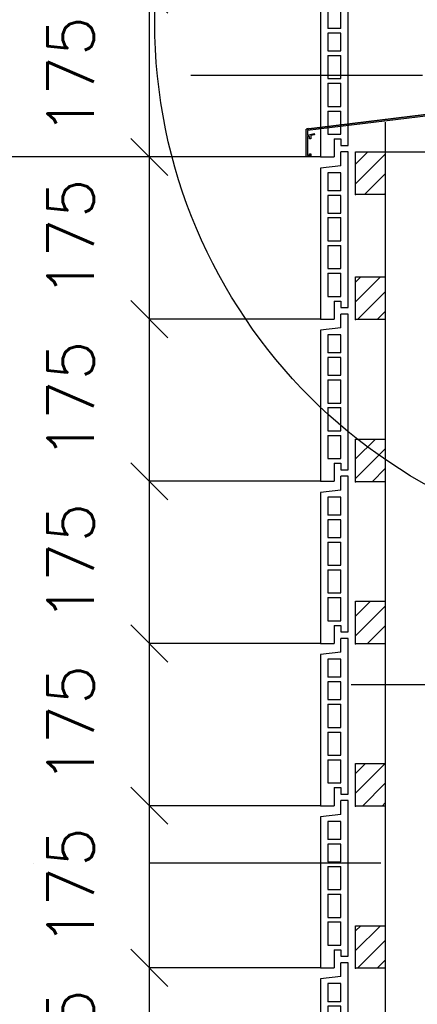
# Model space of a CAD drawing. Extents: x 0 to 259347, y 0 to 198427.
# Tile 18 of 54: x 114898 to 115326, y 102644 to 103706. Entities that reach past the tile are written whole.
import ezdxf

# ---------------------------------------------------------------- set-up
doc = ezdxf.new("R2010")
doc.units = 0
doc.header["$LTSCALE"] = 20
doc.header["$MEASUREMENT"] = 0
doc.header["$PDSIZE"] = -1
doc.linetypes.add('DASHDOT', pattern=[25, 12.5, -6.25, 0, -6.25])
doc.linetypes.add('DD1', pattern=[2.66667, 1.66667, -0.5, 0, -0.5])
doc.layers.get('0').update_dxf_attribs({"linetype": 'CONTINUOUS'})
doc.layers.get('DEFPOINTS').update_dxf_attribs({"linetype": 'CONTINUOUS'})
for name, color, linetype in [('_DETAILNUMMERS', 4, 'CONTINUOUS'), ('A--A25--_F--3-', 9, 'CONTINUOUS'), ('A--A35--_F-23-', 7, 'CONTINUOUS'), ('A--L21D3_BUITENWAND', 3, 'CONTINUOUS'), ('A--L25--', 7, 'CONTINUOUS'), ('A--L25--_F-23-', 7, 'CONTINUOUS'), ('A--L31--', 2, 'CONTINUOUS'), ('A--L35--_F-23-', 7, 'CONTINUOUS'), ('A--M$1A-_F123-', 1, 'CONTINUOUS'), ('A--T$1A-_F123_20', 1, 'CONTINUOUS'), ('STRAMIEN', 8, 'DD1'), ('X--LR---_CP', 7, 'CONTINUOUS')]:
    doc.layers.add(name, color=color, linetype=linetype)
doc.styles.add('ALFA-0_25', font='ROMANS')
doc.dimstyles.new('STANDARD$0', dxfattribs={"dimscale": 50, "dimtxt": 2.5, "dimasz": 2, "dimexe": 2, "dimexo": 0, "dimgap": 2, "dimtad": 1, "dimdec": 0, "dimzin": 0, "dimdsep": 46, "dimtxsty": 'ALFA-0_25', "dimblk1": 'OBLIQUE', "dimblk2": 'OBLIQUE', "dimsah": 1, "dimcen": -3, "dimdle": 2, "dimclrd": 1, "dimclre": 1, "dimclrt": 2, "dimadec": 0, "dimazin": 0, "dimtfac": 0.666667, "dimtofl": 0, "dimtmove": 2, "dimatfit": 3, "dimldrblk": 'OBLIQUE', "dimfxl": 0, "dimtvp": 0.833333, "dimtolj": 1, "dimtzin": 0, "dimarcsym": 0})

# ---------------------------------------------------------------- blocks, each defined once
blk = doc.blocks.new('_OBLIQUE')
at = {"color": 0, "linetype": 'ByBlock'}
blk.add_line((-0.5, -0.5), (0.5, 0.5), dxfattribs=at)
blk = doc.blocks.new('*D222')
at = {"layer": 'A--M$1A-_F123-', "color": 1, "lineweight": -2}
for p, q in [((115221.9, 102857.9), (115037.4, 102857.9)), ((115037.4, 102682.9), (115037.4, 102857.9)), ((115221.9, 102682.9), (115037.4, 102682.9))]:
    blk.add_line(p, q, dxfattribs=at)
at = {"layer": 'DEFPOINTS', "color": 0}
for p in [(115037.4, 102857.9), (115221.9, 102857.9), (115221.9, 102682.9)]:
    blk.add_point(p, dxfattribs=at)
at = {"layer": 'A--M$1A-_F123-', "color": 1, "lineweight": -2, "xscale": 40, "yscale": 40, "zscale": 40}
for p, rotation in [((115037.4, 102857.9), 90), ((115037.4, 102682.9), 270)]:
    blk.add_blockref('_OBLIQUE', p, dxfattribs=dict(at, rotation=rotation))
at = {"layer": 'A--M$1A-_F123-', "color": 2, "insert": (114952.4, 102770.4), "char_height": 50, "attachment_point": 5, "rotation": 90, "style": 'ALFA-0_25'}
blk.add_mtext('\\A1;175', dxfattribs=at)
blk = doc.blocks.new('*D223')
at = {"layer": 'A--M$1A-_F123-', "color": 1, "lineweight": -2}
for p, q in [((115221.9, 103032.9), (115037.4, 103032.9)), ((115037.4, 102857.9), (115037.4, 103032.9)), ((115221.9, 102857.9), (115037.4, 102857.9))]:
    blk.add_line(p, q, dxfattribs=at)
at = {"layer": 'DEFPOINTS', "color": 0}
for p in [(115037.4, 103032.9), (115221.9, 103032.9), (115221.9, 102857.9)]:
    blk.add_point(p, dxfattribs=at)
at = {"layer": 'A--M$1A-_F123-', "color": 1, "lineweight": -2, "xscale": 40, "yscale": 40, "zscale": 40}
for p, rotation in [((115037.4, 103032.9), 90), ((115037.4, 102857.9), 270)]:
    blk.add_blockref('_OBLIQUE', p, dxfattribs=dict(at, rotation=rotation))
at = {"layer": 'A--M$1A-_F123-', "color": 2, "insert": (114952.4, 102945.4), "char_height": 50, "attachment_point": 5, "rotation": 90, "style": 'ALFA-0_25'}
blk.add_mtext('\\A1;175', dxfattribs=at)
blk = doc.blocks.new('*D224')
at = {"layer": 'A--M$1A-_F123-', "color": 1, "lineweight": -2}
for p, q in [((115221.9, 103207.9), (115037.4, 103207.9)), ((115037.4, 103032.9), (115037.4, 103207.9)), ((115221.9, 103032.9), (115037.4, 103032.9))]:
    blk.add_line(p, q, dxfattribs=at)
at = {"layer": 'DEFPOINTS', "color": 0}
for p in [(115037.4, 103207.9), (115221.9, 103207.9), (115221.9, 103032.9)]:
    blk.add_point(p, dxfattribs=at)
at = {"layer": 'A--M$1A-_F123-', "color": 1, "lineweight": -2, "xscale": 40, "yscale": 40, "zscale": 40}
for p, rotation in [((115037.4, 103207.9), 90), ((115037.4, 103032.9), 270)]:
    blk.add_blockref('_OBLIQUE', p, dxfattribs=dict(at, rotation=rotation))
at = {"layer": 'A--M$1A-_F123-', "color": 2, "insert": (114952.4, 103120.4), "char_height": 50, "attachment_point": 5, "rotation": 90, "style": 'ALFA-0_25'}
blk.add_mtext('\\A1;175', dxfattribs=at)
blk = doc.blocks.new('*D225')
at = {"layer": 'A--M$1A-_F123-', "color": 1, "lineweight": -2}
for p, q in [((115221.9, 103382.9), (115037.4, 103382.9)), ((115037.4, 103207.9), (115037.4, 103382.9)), ((115221.9, 103207.9), (115037.4, 103207.9))]:
    blk.add_line(p, q, dxfattribs=at)
at = {"layer": 'DEFPOINTS', "color": 0}
for p in [(115037.4, 103382.9), (115221.9, 103382.9), (115221.9, 103207.9)]:
    blk.add_point(p, dxfattribs=at)
at = {"layer": 'A--M$1A-_F123-', "color": 1, "lineweight": -2, "xscale": 40, "yscale": 40, "zscale": 40}
for p, rotation in [((115037.4, 103382.9), 90), ((115037.4, 103207.9), 270)]:
    blk.add_blockref('_OBLIQUE', p, dxfattribs=dict(at, rotation=rotation))
at = {"layer": 'A--M$1A-_F123-', "color": 2, "insert": (114952.4, 103295.4), "char_height": 50, "attachment_point": 5, "rotation": 90, "style": 'ALFA-0_25'}
blk.add_mtext('\\A1;175', dxfattribs=at)
blk = doc.blocks.new('*D226')
at = {"layer": 'A--M$1A-_F123-', "color": 1, "lineweight": -2}
for p, q in [((115221.9, 103382.9), (115037.4, 103382.9)), ((115037.4, 103207.9), (115037.4, 103382.9)), ((115221.9, 103207.9), (115037.4, 103207.9))]:
    blk.add_line(p, q, dxfattribs=at)
at = {"layer": 'DEFPOINTS', "color": 0}
for p in [(115037.4, 103382.9), (115221.9, 103382.9), (115221.9, 103207.9)]:
    blk.add_point(p, dxfattribs=at)
at = {"layer": 'A--M$1A-_F123-', "color": 1, "lineweight": -2, "xscale": 40, "yscale": 40, "zscale": 40}
for p, rotation in [((115037.4, 103382.9), 90), ((115037.4, 103207.9), 270)]:
    blk.add_blockref('_OBLIQUE', p, dxfattribs=dict(at, rotation=rotation))
at = {"layer": 'A--M$1A-_F123-', "color": 2, "insert": (114952.4, 103295.4), "char_height": 50, "attachment_point": 5, "rotation": 90, "style": 'ALFA-0_25'}
blk.add_mtext('\\A1;175', dxfattribs=at)
blk = doc.blocks.new('*D227')
at = {"layer": 'A--M$1A-_F123-', "color": 1, "lineweight": -2}
for p, q in [((115221.9, 103557.9), (115037.4, 103557.9)), ((115037.4, 103382.9), (115037.4, 103557.9)), ((115221.9, 103382.9), (115037.4, 103382.9))]:
    blk.add_line(p, q, dxfattribs=at)
at = {"layer": 'DEFPOINTS', "color": 0}
for p in [(115037.4, 103557.9), (115221.9, 103557.9), (115221.9, 103382.9)]:
    blk.add_point(p, dxfattribs=at)
at = {"layer": 'A--M$1A-_F123-', "color": 1, "lineweight": -2, "xscale": 40, "yscale": 40, "zscale": 40}
for p, rotation in [((115037.4, 103557.9), 90), ((115037.4, 103382.9), 270)]:
    blk.add_blockref('_OBLIQUE', p, dxfattribs=dict(at, rotation=rotation))
at = {"layer": 'A--M$1A-_F123-', "color": 2, "insert": (114952.4, 103470.4), "char_height": 50, "attachment_point": 5, "rotation": 90, "style": 'ALFA-0_25'}
blk.add_mtext('\\A1;175', dxfattribs=at)
blk = doc.blocks.new('*D245')
at = {"layer": 'A--M$1A-_F123-', "color": 1, "lineweight": -2}
for p, q in [((115221.9, 103732.9), (115037.4, 103732.9)), ((115037.4, 103557.9), (115037.4, 103732.9)), ((115221.9, 103557.9), (115037.4, 103557.9))]:
    blk.add_line(p, q, dxfattribs=at)
at = {"layer": 'DEFPOINTS', "color": 0}
for p in [(115037.4, 103732.9), (115221.9, 103732.9), (115221.9, 103557.9)]:
    blk.add_point(p, dxfattribs=at)
at = {"layer": 'A--M$1A-_F123-', "color": 1, "lineweight": -2, "xscale": 40, "yscale": 40, "zscale": 40}
for p, rotation in [((115037.4, 103732.9), 90), ((115037.4, 103557.9), 270)]:
    blk.add_blockref('_OBLIQUE', p, dxfattribs=dict(at, rotation=rotation))
at = {"layer": 'A--M$1A-_F123-', "color": 2, "insert": (114952.4, 103645.4), "char_height": 50, "attachment_point": 5, "rotation": 90, "style": 'ALFA-0_25'}
blk.add_mtext('\\A1;175', dxfattribs=at)
blk = doc.blocks.new('*D246')
at = {"layer": 'A--M$1A-_F123-', "color": 1, "lineweight": -2}
for p, q in [((115147.1, 103557.9), (114726.3, 103557.9)), ((114726.3, 101807.9), (114726.3, 103557.9)), ((115147.1, 101807.9), (114726.3, 101807.9))]:
    blk.add_line(p, q, dxfattribs=at)
at = {"layer": 'DEFPOINTS', "color": 0}
for p in [(114726.3, 103557.9), (115147.1, 103557.9), (115147.1, 101807.9)]:
    blk.add_point(p, dxfattribs=at)
at = {"layer": 'A--M$1A-_F123-', "color": 1, "lineweight": -2, "xscale": 40, "yscale": 40, "zscale": 40}
for p, rotation in [((114726.3, 103557.9), 90), ((114726.3, 101807.9), 270)]:
    blk.add_blockref('_OBLIQUE', p, dxfattribs=dict(at, rotation=rotation))
at = {"layer": 'A--M$1A-_F123-', "color": 2, "insert": (114661.3, 102682.9), "char_height": 50, "attachment_point": 5, "rotation": 90, "style": 'ALFA-0_25'}
blk.add_mtext('\\A1;10 stenen a 175', dxfattribs=at)
blk = doc.blocks.new('*D247')
at = {"layer": 'A--M$1A-_F123-', "color": 1, "lineweight": -2}
for p, q in [((115147.1, 105307.9), (114726.3, 105307.9)), ((114726.3, 103557.9), (114726.3, 105307.9)), ((115147.1, 103557.9), (114726.3, 103557.9))]:
    blk.add_line(p, q, dxfattribs=at)
at = {"layer": 'DEFPOINTS', "color": 0}
for p in [(114726.3, 105307.9), (115147.1, 105307.9), (115147.1, 103557.9)]:
    blk.add_point(p, dxfattribs=at)
at = {"layer": 'A--M$1A-_F123-', "color": 1, "lineweight": -2, "xscale": 40, "yscale": 40, "zscale": 40}
for p, rotation in [((114726.3, 105307.9), 90), ((114726.3, 103557.9), 270)]:
    blk.add_blockref('_OBLIQUE', p, dxfattribs=dict(at, rotation=rotation))
at = {"layer": 'A--M$1A-_F123-', "color": 2, "insert": (114661.3, 104432.9), "char_height": 50, "attachment_point": 5, "rotation": 90, "style": 'ALFA-0_25'}
blk.add_mtext('\\A1;10 stenen a 175', dxfattribs=at)
blk = doc.blocks.new('*D252')
at = {"layer": 'A--M$1A-_F123-', "color": 1, "lineweight": -2}
for p, q in [((115221.9, 102682.9), (115037.4, 102682.9)), ((115037.4, 102507.9), (115037.4, 102682.9)), ((115221.9, 102507.9), (115037.4, 102507.9))]:
    blk.add_line(p, q, dxfattribs=at)
at = {"layer": 'DEFPOINTS', "color": 0}
for p in [(115037.4, 102682.9), (115221.9, 102682.9), (115221.9, 102507.9)]:
    blk.add_point(p, dxfattribs=at)
at = {"layer": 'A--M$1A-_F123-', "color": 1, "lineweight": -2, "xscale": 40, "yscale": 40, "zscale": 40}
for p, rotation in [((115037.4, 102682.9), 90), ((115037.4, 102507.9), 270)]:
    blk.add_blockref('_OBLIQUE', p, dxfattribs=dict(at, rotation=rotation))
at = {"layer": 'A--M$1A-_F123-', "color": 2, "insert": (114952.4, 102595.4), "char_height": 50, "attachment_point": 5, "rotation": 90, "style": 'ALFA-0_25'}
blk.add_mtext('\\A1;175', dxfattribs=at)
blk = doc.blocks.new('*D253')
at = {"layer": 'A--M$1A-_F123-', "color": 1, "lineweight": -2}
for p, q in [((115221.9, 102857.9), (115037.4, 102857.9)), ((115037.4, 102682.9), (115037.4, 102857.9)), ((115221.9, 102682.9), (115037.4, 102682.9))]:
    blk.add_line(p, q, dxfattribs=at)
at = {"layer": 'DEFPOINTS', "color": 0}
for p in [(115037.4, 102857.9), (115221.9, 102857.9), (115221.9, 102682.9)]:
    blk.add_point(p, dxfattribs=at)
at = {"layer": 'A--M$1A-_F123-', "color": 1, "lineweight": -2, "xscale": 40, "yscale": 40, "zscale": 40}
for p, rotation in [((115037.4, 102857.9), 90), ((115037.4, 102682.9), 270)]:
    blk.add_blockref('_OBLIQUE', p, dxfattribs=dict(at, rotation=rotation))
at = {"layer": 'A--M$1A-_F123-', "color": 2, "insert": (114952.4, 102770.4), "char_height": 50, "attachment_point": 5, "rotation": 90, "style": 'ALFA-0_25'}
blk.add_mtext('\\A1;175', dxfattribs=at)
blk = doc.blocks.new('ARGETON175')
at = {"layer": 'A--L21D3_BUITENWAND'}
for p, q in [((0, 168), (-8, 168)), ((-8, 153), (-8, 168)), ((0, 0), (0, 168)), ((-8, 153), (-30, 150.5)), ((-30, 150.5), (-30, -12.5)), ((-22, 145.5), (-22, 126)), ((-8, 145.5), (-22, 145.5)), ((-8, 126), (-8, 145.5)), ((-8, 126), (-22, 126)), ((-8, 121), (-22, 121)), ((-22, 121), (-22, 102)), ((-8, 102), (-8, 121)), ((-22, 102), (-8, 102)), ((-22, 97), (-22, 72)), ((-22, 97), (-8, 97)), ((-8, 72), (-8, 97)), ((-22, 72), (-8, 72)), ((-22, 67), (-22, 42)), ((-22, 67), (-8, 67)), ((-8, 42), (-8, 67)), ((-22, 42), (-8, 42)), ((-22, 37), (-22, 12)), ((-22, 37), (-8, 37)), ((-8, 12), (-8, 37)), ((-22, 12), (-8, 12)), ((-15, 7), (-15, -12.5)), ((-15, 7), (-8, 7)), ((-8, 7), (-8, 0)), ((-8, 0), (0, 0)), ((-30, -12.5), (-15, -12.5))]:
    blk.add_line(p, q, dxfattribs=at)
blk = doc.blocks.new('HOUT46X32')
at = {"layer": 'A--A25--_F--3-'}
h = blk.add_hatch(dxfattribs=at)
h.set_pattern_fill('ALFALINE', color=256, scale=15, style=0, pattern_type=2)
h.set_pattern_definition([(45, (0, 0), (-10.6066, 10.6066), [])])
h.paths.add_polyline_path([(0, 0), (0, 46), (32, 46), (32, 0)])
at = {"layer": 'A--L25--_F-23-', "color": 2, "linetype": 'Continuous'}
blk.add_lwpolyline([(0, 0), (0, 46), (32, 46), (32, 0)], close=True, dxfattribs=at)
at = {"layer": 'X--LR---_CP'}
for p in [(0, 0), (0, 0), (32, 0)]:
    blk.add_point(p, dxfattribs=at)
blk = doc.blocks.new('ARGE175GR')
at = {"layer": 'A--L21D3_BUITENWAND', "color": 8}
for p, q in [((0, 168), (-8, 168)), ((-8, 153), (-8, 168)), ((0, 0), (0, 168)), ((-8, 153), (-30, 150.5)), ((-30, 150.5), (-30, -12.5)), ((-22, 145.5), (-22, 126)), ((-8, 145.5), (-22, 145.5)), ((-8, 126), (-8, 145.5)), ((-8, 126), (-22, 126)), ((-8, 121), (-22, 121)), ((-22, 121), (-22, 102)), ((-8, 102), (-8, 121)), ((-22, 102), (-8, 102)), ((-22, 97), (-22, 72)), ((-22, 97), (-8, 97)), ((-8, 72), (-8, 97)), ((-22, 72), (-8, 72)), ((-22, 67), (-22, 42)), ((-22, 67), (-8, 67)), ((-8, 42), (-8, 67)), ((-22, 42), (-8, 42)), ((-22, 37), (-22, 12)), ((-22, 37), (-8, 37)), ((-8, 12), (-8, 37)), ((-22, 12), (-8, 12)), ((-15, 7), (-15, -12.5)), ((-15, 7), (-8, 7)), ((-8, 7), (-8, 0)), ((-8, 0), (0, 0)), ((-30, -12.5), (-15, -12.5))]:
    blk.add_line(p, q, dxfattribs=at)

msp = doc.modelspace()

# ---------------------------------------------------------------- linework, layer by layer
at = {"linetype": 'Continuous'}
for p, q in [((115492.8, 103623), (115206.5, 103587.9)), ((115208.8, 103588.5), (115206.4, 103587.9))]:
    msp.add_line(p, q, dxfattribs=at)
at = {"layer": '_DETAILNUMMERS'}
msp.add_circle((115615.6, 103703.5), 572.4, dxfattribs=at)
at = {"layer": 'A--A35--_F-23-', "color": 7}
for points in [[(115208, 103586.4), (115492.8, 103623), (115206.5, 103587.9)], [(115208, 103586.4), (115492.8, 103621), (115492.8, 103623)], [(115206.5, 103587.9), (115206.5, 103557.9), (115208, 103559.9)], [(115206.5, 103587.9), (115208, 103559.9), (115208, 103586.4)], [(115208, 103579.9), (115210, 103579.9), (115208, 103581.3)], [(115206.5, 103557.9), (115211.5, 103558.4), (115210, 103559.9)], [(115206.5, 103557.9), (115210, 103559.9), (115208, 103559.9)], [(115206.5, 103557.9), (115208, 103557.9), (115211.5, 103558.4)], [(115211.5, 103558.4), (115211.5, 103561.4), (115210, 103561.4)], [(115211.5, 103558.4), (115210, 103561.4), (115210, 103559.9)]]:
    msp.add_solid(points, dxfattribs=at)
at = {"layer": 'A--L31--'}
for p, q in [((115291.9, 103595.3), (115291.9, 101888.7)), ((115291.9, 103563.4), (115337.9, 103563.4))]:
    msp.add_line(p, q, dxfattribs=at)
at = {"layer": 'A--L35--_F-23-', "color": 2, "linetype": 'Continuous'}
msp.add_lwpolyline([(115492.8, 103621), (115208, 103586.4), (115208, 103581.3), (115215.1, 103583.1), (115215.5, 103581.9), (115211.5, 103580.9), (115211.5, 103577.4), (115210, 103577.4), (115210, 103579.9), (115208, 103579.9), (115208, 103559.9), (115210, 103559.9), (115210, 103561.4), (115211.5, 103561.4), (115211.5, 103558.4), (115208, 103557.9), (115206.5, 103557.9), (115206.5, 103587.9), (115492.8, 103623)], dxfattribs=at)
at = {"layer": 'A--T$1A-_F123_20'}
msp.add_lwpolyline([(117261.7, 103754.5), (117261.7, 102988.4), (115255.1, 102988.4)], dxfattribs=at)
at = {"layer": 'STRAMIEN', "linetype": 'DASHDOT'}
for p, q in [((116832.3, 103645.9), (107648.3, 103645.9)), ((145793.2, 102795.9), (108470.4, 102795.9))]:
    msp.add_line(p, q, dxfattribs=at)

# ---------------------------------------------------------------- block references
for name, p in [('ARGE175GR', (115251.9, 103570.4)), ('ARGETON175', (115251.9, 103395.4)), ('ARGETON175', (115251.9, 103220.4)), ('ARGETON175', (115251.9, 103045.4)), ('ARGETON175', (115251.9, 102870.4)), ('ARGETON175', (115251.9, 102695.4)), ('ARGETON175', (115251.9, 102520.4))]:
    msp.add_blockref(name, p)
at = {"layer": 'A--L25--'}
for p in [(115259.9, 103517.4), (115259.9, 103382.4), (115259.9, 103207.4), (115259.9, 103032.4), (115259.9, 102857.4), (115259.9, 102682.4)]:
    msp.add_blockref('HOUT46X32', p, dxfattribs=at)

# ---------------------------------------------------------------- dimensions: what is measured, and where the dimension line sits
at = {"layer": 'A--M$1A-_F123-'}
for base, p1, p2, picture, middle in [((114726.3, 105307.9), (115147.1, 103557.9), (115147.1, 105307.9), '*D247', (114661.3, 104432.9)), ((114726.3, 103557.9), (115147.1, 101807.9), (115147.1, 103557.9), '*D246', (114661.3, 102682.9))]:
    dim = msp.add_linear_dim(base=base, p1=p1, p2=p2, angle=270, text='10 stenen a 175', dimstyle='STANDARD$0', override={"dimscale": 20, "dimexe": 0, "dimexo": 0, "dimcen": 0, "dimdle": 0, "dimclrt": 2, "dimtfac": 0.75, "dimtvp": 1.5}, dxfattribs=at)
    dim.commit()
    dim.dimension.update_dxf_attribs({"geometry": picture, "text_midpoint": middle})
for base, p1, p2, picture, middle in [((115037.4, 103732.9), (115221.9, 103557.9), (115221.9, 103732.9), '*D245', (114952.4, 103645.4)), ((115037.4, 103557.9), (115221.9, 103382.9), (115221.9, 103557.9), '*D227', (114952.4, 103470.4)), ((115037.4, 103382.9), (115221.9, 103207.9), (115221.9, 103382.9), '*D225', (114952.4, 103295.4)), ((115037.4, 103382.9), (115221.9, 103207.9), (115221.9, 103382.9), '*D226', (114952.4, 103295.4)), ((115037.4, 103207.9), (115221.9, 103032.9), (115221.9, 103207.9), '*D224', (114952.4, 103120.4)), ((115037.4, 103032.9), (115221.9, 102857.9), (115221.9, 103032.9), '*D223', (114952.4, 102945.4)), ((115037.4, 102857.9), (115221.9, 102682.9), (115221.9, 102857.9), '*D222', (114952.4, 102770.4)), ((115037.4, 102857.9), (115221.9, 102682.9), (115221.9, 102857.9), '*D253', (114952.4, 102770.4)), ((115037.4, 102682.9), (115221.9, 102507.9), (115221.9, 102682.9), '*D252', (114952.4, 102595.4))]:
    dim = msp.add_linear_dim(base=base, p1=p1, p2=p2, angle=270, dimstyle='STANDARD$0', override={"dimscale": 20, "dimexe": 0, "dimexo": 0, "dimcen": 0, "dimdle": 0, "dimclrt": 2, "dimtfac": 0.75, "dimtvp": 1.5}, dxfattribs=at)
    dim.commit()
    dim.dimension.update_dxf_attribs({"geometry": picture, "text_midpoint": middle})

doc.saveas('drawing.dxf')
